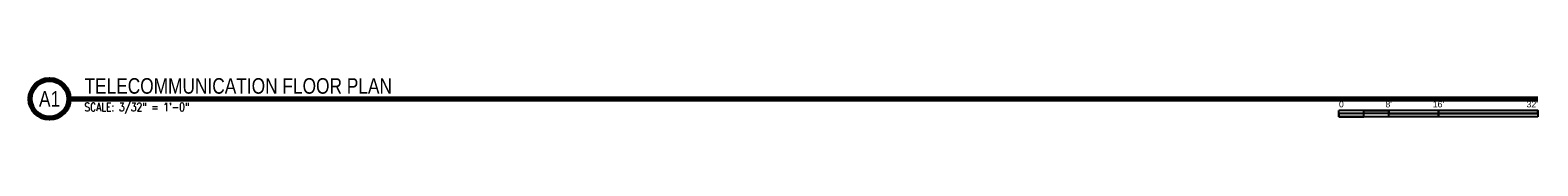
# Model space of a CAD drawing. Extents: x -288 to 2623, y 558 to 636.
import ezdxf
from ezdxf.enums import TextEntityAlignment as Align

# ---------------------------------------------------------------- set-up
doc = ezdxf.new("R2010")
doc.units = 0
doc.header["$MEASUREMENT"] = 0
doc.layers.add('E-ANNO-SYMB', color=2, linetype='Continuous')
doc.layers.add('T-ANNO-TEXT', color=2, linetype='Continuous')
doc.styles.add('Annotative', font='romans.shx', dxfattribs={"width": 0.8, "height": 0.125})
doc.styles.add('Arial', font='arial.ttf')
doc.styles.add('TITLES', font='swiss.ttf', dxfattribs={"width": 0.8, "height": 0.25})

# ---------------------------------------------------------------- blocks, each defined once
blk = doc.blocks.new('*U5')
for points in [[(-2.625, -0.188), (-2.25, -0.188), (-2.25, -0.234), (-2.625, -0.234)], [(-1.5, -0.234), (0, -0.234), (0, -0.187), (-1.5, -0.187)], [(-3, -0.281), (-2.625, -0.281), (-2.625, -0.234), (-3, -0.234)], [(-2.25, -0.235), (-1.5, -0.235), (-1.5, -0.281), (-2.25, -0.281)]]:
    blk.add_hatch(color=256).paths.add_polyline_path(points)
for p, q in [((0, -0.187), (-3, -0.187)), ((-3, -0.281), (-3, -0.187)), ((-2.625, -0.281), (-2.625, -0.188)), ((-2.25, -0.281), (-2.25, -0.188)), ((-1.5, -0.281), (-1.5, -0.188)), ((0, -0.187), (0, -0.281)), ((0, -0.234), (-3, -0.234)), ((0, -0.281), (-3, -0.281))]:
    blk.add_line(p, q)
at = {"flags": 128}
for points in [[(-2.625, -0.188), (-2.25, -0.188), (-2.25, -0.234), (-2.625, -0.234), (-2.625, -0.188)], [(-1.5, -0.234), (0, -0.234), (0, -0.187), (-1.5, -0.187), (-1.5, -0.234)], [(-3, -0.281), (-2.625, -0.281), (-2.625, -0.234), (-3, -0.234), (-3, -0.281)], [(-2.25, -0.235), (-1.5, -0.235), (-1.5, -0.281), (-2.25, -0.281), (-2.25, -0.235)]]:
    blk.add_lwpolyline(points, close=True, dxfattribs=at)
at = {"style": 'Arial'}
blk.add_text('0', height=0.0937, dxfattribs=at).set_placement((-3, -0.094), align=Align.MIDDLE_LEFT)
for s, p in [("8'", (-2.25, -0.094)), ("16'", (-1.5, -0.094))]:
    blk.add_text(s, height=0.0937, dxfattribs=at).set_placement(p, align=Align.MIDDLE_CENTER)
blk.add_text("32'", height=0.0937, dxfattribs=at).set_placement((0, -0.094), align=Align.MIDDLE_RIGHT)
blk = doc.blocks.new('*U7')
at = {"linetype": 'Continuous', "lineweight": 70}
blk.add_line((1.125, 0.625), (24.76, 0.625), dxfattribs=at)
at = {"lineweight": 70}
blk.add_circle((0.812, 0.625), 0.312, dxfattribs=at)
at = {"style": 'Arial'}
blk.add_attdef('DRAWING_AREA_TITLE', text='', height=0.187, dxfattribs=at).set_placement((1.374, 0.634), align=Align.BOTTOM_LEFT)
blk.add_attdef('X#', text='', height=0.187, dxfattribs=at).set_placement((0.812, 0.625), align=Align.MIDDLE_CENTER)
blk.add_attdef('SCALE:', text='', height=0.0938, dxfattribs=at).set_placement((1.374, 0.561), align=Align.TOP_LEFT)

msp = doc.modelspace()

# ---------------------------------------------------------------- block references
at = {"layer": 'E-ANNO-SYMB', "lineweight": -3, "xscale": 128, "yscale": 128, "zscale": 128}
msp.add_blockref('*U5', (2622.8, 596.9), dxfattribs=at)
at = {"layer": 'T-ANNO-TEXT', "lineweight": -3}
ref = msp.add_blockref('*U7', (-348.4, 520.3), dxfattribs=dict(at, xscale=120, yscale=120, zscale=120))
ref.add_attrib('SCALE:', 'SCALE: 3/32" = 1\'-0"', dxfattribs={"layer": '0', "height": 16, "style": 'Annotative', "width": 0.800781}).set_placement((-183.5, 587.5), align=Align.TOP_LEFT)
ref.add_attrib('DRAWING_AREA_TITLE', 'TELECOMMUNICATION FLOOR PLAN', dxfattribs={"layer": '0', "height": 30, "style": 'TITLES', "width": 0.796875}).set_placement((-183.5, 596.3), align=Align.BOTTOM_LEFT)
ref.add_attrib('X#', 'A1', dxfattribs={"layer": '0', "height": 30, "style": 'TITLES', "width": 0.796875}).set_placement((-250.9, 595.3), align=Align.MIDDLE_CENTER)

doc.saveas('drawing.dxf')
